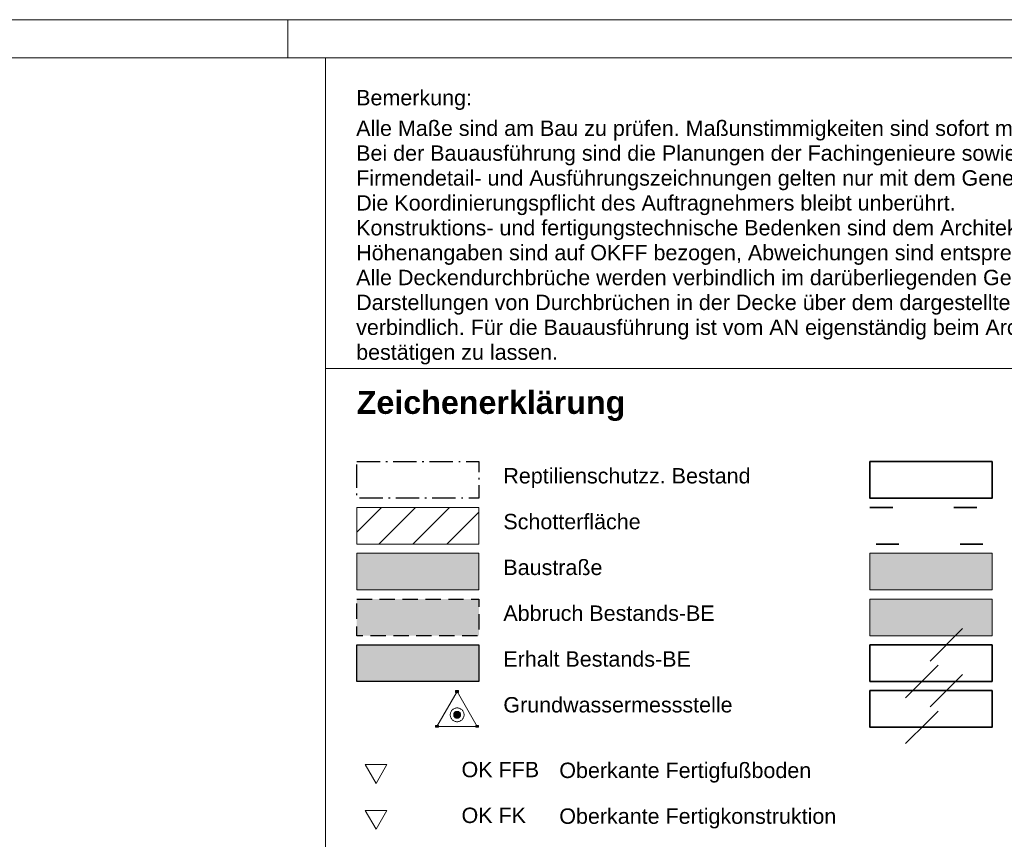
# Model space of a CAD drawing. Header units: metres. Extents: x -5203299 to 2078834, y 245743 to 5816291.
# Tile 252 of 256: x 366740 to 366805, y 5814279 to 5814333. Entities that reach past the tile are written whole.
import ezdxf

# ---------------------------------------------------------------- set-up
doc = ezdxf.new("R2010")
doc.units = ezdxf.units.M
doc.header["$LTSCALE"] = 0.5
for name, pattern in [('9201', [3, 2, -0.9999999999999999]), ('grob-A0TUTQFOZ9', [11, 3, -7.999999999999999]), ('ISO-02 Strichlinie', [3.81, 3.048, -0.7619999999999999]), ('ISO-10 Strichpunktlinie', [4.699, 3.048, -0.7619999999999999, 0.1270000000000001, -0.7619999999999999]), ('Linienart-34', [4.2330000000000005, 2.116, -2.117])]:
    doc.linetypes.add(name, pattern=pattern)
doc.layers.get('0').update_dxf_attribs({"lineweight": 25})
for name, color, linetype, lineweight in [('30 -39 Baustelle- Fläche', 7, 'Continuous', 15), ('70 -74 Zeichnungsblatt- 4 Plankopf Linie', 7, 'Continuous', 13), ('70 -76 Layout -2 Plankopf -Linie', 7, 'Continuous', 13), ('70 -76 Layout -2 Plankopf -Text', 7, 'Continuous', 13), ('70 -76 Layout -3 Symbole -allgemein', 7, 'Continuous', 13), ('Bemaßung', 7, 'Continuous', 5), ('Keine', 7, 'Continuous', 9), ('KKA_Bauabwicklung-Temporär', 7, 'Continuous', 15)]:
    doc.layers.add(name, color=color, linetype=linetype, lineweight=lineweight)
doc.layers.add('70 -72 Beschriftung- 1 Beschriftung allgemein', color=7, linetype='Continuous', lineweight=9, true_color=0xff6633)
doc.layers.add('Grundwassermessstellen', color=7, linetype='Continuous', lineweight=9, true_color=0xd100e9)
doc.styles.add('Arial', font='arial.ttf')
doc.styles.add('Arial (bold)', font='arialbd.ttf')

# ---------------------------------------------------------------- blocks, each defined once
blk = doc.blocks.new('KRA - LP5 - Plankopf A0 - Zeichenerklärung')
at = {"layer": '70 -76 Layout -3 Symbole -allgemein', "linetype": 'Continuous', "lineweight": 9, "transparency": 33554687}
h = blk.add_hatch(dxfattribs=at)
h.set_pattern_fill('00_Beton C25_30', style=0, pattern_type=2)
h.set_pattern_definition([(45, (0.7499999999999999, 0), (0.75, -0.75), []), (-135, (0, 0), (0.7499999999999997, -0.7499999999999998), [0.7071067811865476, -0.7071067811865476])])
h.paths.add_polyline_path([(-0.02051284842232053, 0.1500708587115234), (-0.004512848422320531, 0.1500708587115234), (-0.004512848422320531, 0.1452708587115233), (-0.02051284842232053, 0.1452708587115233)])
at = {"layer": '70 -76 Layout -3 Symbole -allgemein', "linetype": 'Continuous', "lineweight": 5, "transparency": 33554687}
h = blk.add_hatch(dxfattribs=at)
h.set_pattern_fill('00_Beton_wu', style=0, pattern_type=2)
h.set_pattern_definition([(45, (0.7499999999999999, 0), (0.4999999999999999, -0.2499999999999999), []), (-135, (-0.06579861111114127, 0.3086805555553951), (0.4999999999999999, -0.2499999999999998), [0.7071067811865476, -0.7071067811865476])])
h.paths.add_polyline_path([(-0.02051284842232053, 0.1440708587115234), (-0.004512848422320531, 0.1440708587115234), (-0.004512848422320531, 0.1392708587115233), (-0.02051284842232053, 0.1392708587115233)])
h = blk.add_hatch(dxfattribs=at)
h.set_pattern_fill('00_Betonfertigteil', style=0, pattern_type=2)
h.set_pattern_definition([(-180, (0, 0), (-3.562668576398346e-14, -0.5499999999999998), [])])
h.paths.add_polyline_path([(-0.02051284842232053, 0.1320708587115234), (-0.004512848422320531, 0.1320708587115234), (-0.004512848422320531, 0.1272708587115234), (-0.02051284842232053, 0.1272708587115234)])
at = {"layer": '70 -76 Layout -3 Symbole -allgemein', "linetype": 'Continuous', "lineweight": 9, "transparency": 33554687}
h = blk.add_hatch(dxfattribs=at)
h.set_pattern_fill('00_Betonfertigteil-1', style=0, pattern_type=2)
h.set_pattern_definition([(-90.00000000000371, (0, 0), (0.5479070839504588, -0.04793565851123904), [])])
h.paths.add_polyline_path([(-0.02051284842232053, 0.1320708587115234), (-0.004512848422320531, 0.1320708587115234), (-0.004512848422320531, 0.1272708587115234), (-0.02051284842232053, 0.1272708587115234)])
at = {"layer": '70 -76 Layout -3 Symbole -allgemein', "linetype": 'Continuous', "lineweight": 5, "transparency": 33554687}
h = blk.add_hatch(dxfattribs=at)
h.set_pattern_fill('00_Mauerwerk', style=0, pattern_type=2)
h.set_pattern_definition([(44.99999999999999, (0, 0), (0.7071067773, -0.7071067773), [])])
h.paths.add_polyline_path([(-0.02051284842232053, 0.1260708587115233), (-0.004512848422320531, 0.1260708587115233), (-0.004512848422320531, 0.1212708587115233), (-0.02051284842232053, 0.1212708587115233)])
at = {"layer": '70 -76 Layout -3 Symbole -allgemein', "color": 7, "lineweight": 25, "transparency": 33554687}
blk.add_line((-0.08771207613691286, 0.1452708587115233), (-0.07171207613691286, 0.1500708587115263), dxfattribs=at)
at = {"layer": '70 -76 Layout -3 Symbole -allgemein', "color": 7, "linetype": 'Linienart-34', "lineweight": 25, "transparency": 33554687}
for p, q in [((-0.08611207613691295, 0.1424708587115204), (-0.07171207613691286, 0.1440708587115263)), ((-0.08771207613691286, 0.1392708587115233), (-0.08611207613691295, 0.1424708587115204)), ((-0.08771207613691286, 0.1332708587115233), (-0.07171207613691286, 0.1380708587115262))]:
    blk.add_line(p, q, dxfattribs=at)
at = {"layer": '70 -76 Layout -3 Symbole -allgemein', "color": 7, "lineweight": 25, "transparency": 33554687, "flags": 128}
for points in [[(-0.08771207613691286, 0.1560708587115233), (-0.07171207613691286, 0.1560708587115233), (-0.07171207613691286, 0.1512708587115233), (-0.08771207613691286, 0.1512708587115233)], [(-0.02051284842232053, 0.1560708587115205), (-0.004512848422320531, 0.1560708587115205), (-0.004512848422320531, 0.1512708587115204), (-0.02051284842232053, 0.1512708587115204)], [(-0.08771207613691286, 0.1500708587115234), (-0.07171207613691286, 0.1500708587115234), (-0.07171207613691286, 0.1452708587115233), (-0.08771207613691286, 0.1452708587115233)], [(-0.02051284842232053, 0.1500708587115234), (-0.004512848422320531, 0.1500708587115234), (-0.004512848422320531, 0.1452708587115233), (-0.02051284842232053, 0.1452708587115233)], [(-0.02051284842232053, 0.1440708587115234), (-0.004512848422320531, 0.1440708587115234), (-0.004512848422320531, 0.1392708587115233), (-0.02051284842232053, 0.1392708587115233)], [(-0.08771207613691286, 0.1320708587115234), (-0.07171207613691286, 0.1320708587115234), (-0.07171207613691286, 0.1272708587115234), (-0.08771207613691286, 0.1272708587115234)], [(-0.02051284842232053, 0.1320708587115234), (-0.004512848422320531, 0.1320708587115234), (-0.004512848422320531, 0.1272708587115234), (-0.02051284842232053, 0.1272708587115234)], [(-0.08771207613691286, 0.1260708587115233), (-0.07171207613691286, 0.1260708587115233), (-0.07171207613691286, 0.1212708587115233), (-0.08771207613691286, 0.1212708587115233)], [(-0.02051284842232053, 0.1260708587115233), (-0.004512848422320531, 0.1260708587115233), (-0.004512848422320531, 0.1212708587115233), (-0.02051284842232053, 0.1212708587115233)]]:
    blk.add_lwpolyline(points, close=True, dxfattribs=at)
at = {"layer": '70 -76 Layout -3 Symbole -allgemein', "color": 7, "linetype": 'Continuous', "lineweight": 9, "transparency": 33554687, "flags": 128}
for points in [[(-0.02051284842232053, 0.1512708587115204), (-0.02051284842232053, 0.1560708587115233), (-0.01251284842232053, 0.1536708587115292)], [(-0.004512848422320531, 0.1512708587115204), (-0.004512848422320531, 0.1560708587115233), (-0.01251284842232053, 0.1536708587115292)]]:
    blk.add_lwpolyline(points, close=True, dxfattribs=at)
at = {"layer": '70 -76 Layout -3 Symbole -allgemein', "color": 7, "linetype": 'Linienart-34', "lineweight": 25, "transparency": 33554687, "flags": 128}
for points in [[(-0.08771207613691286, 0.1440708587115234), (-0.07171207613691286, 0.1440708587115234), (-0.07171207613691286, 0.1392708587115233), (-0.08771207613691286, 0.1392708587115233)], [(-0.08771207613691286, 0.1380708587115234), (-0.07171207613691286, 0.1380708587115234), (-0.07171207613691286, 0.1332708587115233), (-0.08771207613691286, 0.1332708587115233)]]:
    blk.add_lwpolyline(points, close=True, dxfattribs=at)
at = {"layer": '70 -76 Layout -3 Symbole -allgemein', "color": 7, "lineweight": 13, "flags": 128}
for points in [[(-0.08661383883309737, 0.1163894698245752), (-0.0851891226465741, 0.1139205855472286), (-0.08376371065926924, 0.1163894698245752), (-0.08661383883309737, 0.1163894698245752), (-0.08661383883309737, 0.1163894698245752)], [(-0.08661383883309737, 0.1103894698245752), (-0.0851891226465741, 0.1079205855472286), (-0.08376371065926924, 0.1103894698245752), (-0.08661383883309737, 0.1103894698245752), (-0.08661383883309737, 0.1103894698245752)]]:
    blk.add_lwpolyline(points, dxfattribs=at)
at = {"layer": '70 -76 Layout -3 Symbole -allgemein', "color": 9, "linetype": 'Continuous', "true_color": 0xbbbbbb, "transparency": 33554687}
for points in [[(-0.08771207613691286, 0.1512708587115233), (-0.08611207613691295, 0.1544708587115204), (-0.08771207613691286, 0.1560708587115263), (-0.07171207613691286, 0.1560708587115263)], [(-0.07171207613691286, 0.1272708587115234), (-0.07171207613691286, 0.1320708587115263), (-0.08771207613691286, 0.1320708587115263)], [(-0.08771207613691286, 0.1212708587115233), (-0.08771207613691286, 0.1260708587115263), (-0.07971207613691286, 0.1236708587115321)], [(-0.07171207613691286, 0.1212708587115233), (-0.07171207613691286, 0.1260708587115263), (-0.07971207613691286, 0.1236708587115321)]]:
    blk.add_solid(points, dxfattribs=at)
at = {"layer": '70 -76 Layout -2 Plankopf -Text', "insert": (-0.08771207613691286, 0.1633685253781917), "char_height": 0.003020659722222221, "attachment_point": 4, "line_spacing_factor": 0.9962184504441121, "style": 'Arial (bold)'}
blk.add_mtext('Zeichenerklärung', dxfattribs=at)
at = {"color": 255}
for points in [[(-0.06851207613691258, 0.15250669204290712), (-0.06453511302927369, 0.15250669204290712), (-0.06453511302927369, 0.1557522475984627), (-0.06851207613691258, 0.1557522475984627)], [(-0.06030264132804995, 0.1524008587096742), (-0.03796607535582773, 0.1524008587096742), (-0.03796607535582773, 0.15564641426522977), (-0.06030264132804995, 0.15564641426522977)], [(-0.06851207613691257, 0.1465066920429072), (-0.06469083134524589, 0.1465066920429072), (-0.06469083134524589, 0.14975224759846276), (-0.06851207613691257, 0.14975224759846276)], [(-0.06030264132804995, 0.1464008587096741), (-0.04424441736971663, 0.1464008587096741), (-0.04424441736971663, 0.14964641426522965), (-0.06030264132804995, 0.14964641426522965)], [(-0.0685120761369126, 0.14050669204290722), (-0.06437939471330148, 0.14050669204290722), (-0.06437939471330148, 0.14375224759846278), (-0.0685120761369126, 0.14375224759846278)], [(-0.060302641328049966, 0.13211710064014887), (-0.02463906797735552, 0.13211710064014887), (-0.02463906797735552, 0.13860821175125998), (-0.060302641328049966, 0.13860821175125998)], [(-0.06851207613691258, 0.13450669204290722), (-0.06453511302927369, 0.13450669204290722), (-0.06453511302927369, 0.13775224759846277), (-0.06851207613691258, 0.13775224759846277)], [(-0.06851207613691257, 0.12850669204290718), (-0.0639094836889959, 0.12850669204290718), (-0.0639094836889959, 0.13175224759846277), (-0.06851207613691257, 0.13175224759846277)], [(-0.06851207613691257, 0.1225066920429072), (-0.06375376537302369, 0.1225066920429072), (-0.06375376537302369, 0.12575224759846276), (-0.06851207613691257, 0.12575224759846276)], [(-0.06030264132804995, 0.1224008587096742), (-0.03875431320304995, 0.1224008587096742), (-0.03875431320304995, 0.12564641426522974), (-0.06030264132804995, 0.12564641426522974)], [(-0.0739887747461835, 0.1140253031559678), (-0.06374035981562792, 0.1140253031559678), (-0.06374035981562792, 0.11727085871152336), (-0.0739887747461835, 0.11727085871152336)], [(-0.06118877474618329, 0.1139194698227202), (-0.028030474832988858, 0.1139194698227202), (-0.028030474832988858, 0.11716502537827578), (-0.06118877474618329, 0.11716502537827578)], [(-0.07398877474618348, 0.10802530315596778), (-0.06546428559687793, 0.10802530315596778), (-0.06546428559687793, 0.11127085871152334), (-0.07398877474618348, 0.11127085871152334)], [(-0.061188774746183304, 0.10791946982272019), (-0.024739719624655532, 0.10791946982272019), (-0.024739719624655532, 0.11116502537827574), (-0.061188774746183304, 0.11116502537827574)]]:
    blk.add_wipeout(points, dxfattribs=at).dxf.layer = '70 -76 Layout -2 Plankopf -Text'
at = {"color": 255, "lineweight": 25, "transparency": 33554687}
blk.add_wipeout([(-0.02051284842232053, 0.13807085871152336), (-0.004512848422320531, 0.13807085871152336), (-0.004512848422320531, 0.13327085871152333), (-0.02051284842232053, 0.13327085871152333)], dxfattribs=at).dxf.layer = '70 -76 Layout -3 Symbole -allgemein'
at = {"layer": '70 -76 Layout -3 Symbole -allgemein', "linetype": 'Continuous', "lineweight": 5, "transparency": 33554687}
h = blk.add_hatch(dxfattribs=at)
h.set_pattern_fill('00_Beton_ unbewehrt', style=0, pattern_type=2)
h.set_pattern_definition([(45, (0, 0), (0.8838827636, 0.1767774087), [0.7499999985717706, -0.4999999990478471])])
h.paths.add_polyline_path([(-0.02051284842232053, 0.1380708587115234), (-0.004512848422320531, 0.1380708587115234), (-0.004512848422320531, 0.1332708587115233), (-0.02051284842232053, 0.1332708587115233)])
at = {"layer": '70 -76 Layout -3 Symbole -allgemein', "color": 7, "lineweight": 25, "transparency": 33554687, "flags": 128}
blk.add_lwpolyline([(-0.02051284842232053, 0.1380708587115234), (-0.004512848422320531, 0.1380708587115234), (-0.004512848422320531, 0.1332708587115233), (-0.02051284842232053, 0.1332708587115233)], close=True, dxfattribs=at)
at = {"layer": '70 -76 Layout -2 Plankopf -Text', "char_height": 0.002013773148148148, "attachment_point": 1, "line_spacing_factor": 0.9708908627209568, "style": 'Arial'}
for s, insert in [('BD', (-0.06851207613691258, 0.1552260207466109)), ('Bodendurchbruch', (-0.06030264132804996, 0.1551201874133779)), ('BS', (-0.06851207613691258, 0.1492260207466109)), ('Bodenschlitz', (-0.06030264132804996, 0.1491201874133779)), ('DD', (-0.06851207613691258, 0.1432260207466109)), ('Deckenschlitz in Decke über\\Pdargestelltem Geschoss', (-0.06030264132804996, 0.1380819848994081)), ('DS', (-0.06851207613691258, 0.1372260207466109)), ('WS', (-0.06851207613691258, 0.1312260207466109)), ('WD', (-0.06851207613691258, 0.1252260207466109)), ('Wanddurchbruch', (-0.06030264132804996, 0.1251201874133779)), ('OK FFB', (-0.07398877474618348, 0.1167446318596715)), ('Oberkante Fertigfußboden', (-0.0611887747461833, 0.1166387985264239)), ('OK FK', (-0.07398877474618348, 0.1107446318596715)), ('Oberkante Fertigkonstruktion', (-0.0611887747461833, 0.1106387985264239))]:
    blk.add_mtext(s, dxfattribs=dict(at, insert=insert))
at = {"color": 255}
blk.add_wipeout([(-0.06030264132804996, 0.1389191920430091), (-0.024009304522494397, 0.1389191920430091), (-0.024009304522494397, 0.14541030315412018), (-0.06030264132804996, 0.14541030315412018)], dxfattribs=at).dxf.layer = '70 -76 Layout -2 Plankopf -Text'
at = {"layer": '70 -76 Layout -2 Plankopf -Text', "insert": (-0.06030264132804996, 0.1448840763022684), "char_height": 0.002013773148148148, "attachment_point": 1, "line_spacing_factor": 0.9708908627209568, "style": 'Arial'}
blk.add_mtext('Deckendurchbruch in Decke \\Pdargestelltem Geschoss', dxfattribs=at)
at = {"color": 255}
blk.add_wipeout([(-0.06030264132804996, 0.12840085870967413), (-0.045032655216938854, 0.12840085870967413), (-0.045032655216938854, 0.13164641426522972), (-0.06030264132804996, 0.13164641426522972)], dxfattribs=at).dxf.layer = '70 -76 Layout -2 Plankopf -Text'
at = {"layer": '70 -76 Layout -2 Plankopf -Text', "insert": (-0.06030264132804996, 0.1311201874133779), "char_height": 0.002013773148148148, "attachment_point": 1, "line_spacing_factor": 0.9708908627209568, "style": 'Arial'}
blk.add_mtext('Wandschlitz', dxfattribs=at)
blk = doc.blocks.new('Gruppe-1127')
at = {"layer": '70 -74 Zeichnungsblatt- 4 Plankopf Linie'}
blk.add_line((0.4094457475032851, 0.4155), (0.4094457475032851, -0.1136127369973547), dxfattribs=at)
at = {"layer": 'Keine', "color": 7, "transparency": 33554687}
blk.add_blockref('KRA - LP5 - Plankopf A0 - Zeichenerklärung', (0.5012322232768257, 0.2065357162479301), dxfattribs=at)
at = {"layer": '70 -76 Layout -2 Plankopf -Text', "insert": (0.4134457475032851, 0.4112900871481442), "char_height": 0.002013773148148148, "attachment_point": 1, "line_spacing_factor": 0.9708908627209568, "style": 'Arial'}
blk.add_mtext('Bemerkung:', dxfattribs=at)
at = {"color": 255}
blk.add_wipeout([(0.4134457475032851, 0.3753607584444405), (0.585445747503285, 0.3753607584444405), (0.585445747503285, 0.40781631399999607), (0.4134457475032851, 0.40781631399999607)], dxfattribs=at).dxf.layer = '70 -76 Layout -2 Plankopf -Text'
at = {"layer": '70 -76 Layout -2 Plankopf -Linie'}
blk.add_line((0.4094457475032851, 0.374816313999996), (0.5894457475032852, 0.374816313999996), dxfattribs=at)
at = {"layer": '70 -76 Layout -2 Plankopf -Text', "insert": (0.4134457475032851, 0.4072900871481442), "char_height": 0.002013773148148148, "width": 0.172, "attachment_point": 1, "line_spacing_factor": 0.9708908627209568, "style": 'Arial'}
blk.add_mtext('Alle Maße sind am Bau zu prüfen. Maßunstimmigkeiten sind sofort mit dem Architekten/der Bauleitung zu klären.\\PBei der Bauausführung sind die Planungen der Fachingenieure sowie die Angaben der Sonderfachleute zu beachten.\\PFirmendetail- und Ausführungszeichnungen gelten nur mit dem Genehmigungsvermerk des Architekten.\\PDie Koordinierungspflicht des Auftragnehmers bleibt unberührt.\\PKonstruktions- und fertigungstechnische Bedenken sind dem Architekten und der Bauleitung rechtzeitig mitzuteilen und zu begründen.\\PHöhenangaben sind auf OKFF bezogen, Abweichungen sind entsprechend vermerkt.\\PAlle Deckendurchbrüche werden verbindlich im darüberliegenden Geschoß dargestellt.\\PDarstellungen von Durchbrüchen in der Decke über dem dargestellten Geschoß dienen ausschließlich der Information und sind nicht verbindlich. Für die Bauausführung ist vom AN eigenständig beim Architekten die Freigabe der Planung einzuholen bzw. diese sich bestätigen zu lassen.', dxfattribs=at)
blk = doc.blocks.new('Plankopf')
at = {"layer": '70 -74 Zeichnungsblatt- 4 Plankopf Linie', "color": 7, "linetype": 'ISO-02 Strichlinie', "lineweight": 5, "transparency": 33554687}
blk.add_line((0.4045, 0.4205), (0.4045, 0.4155), dxfattribs=at)
at = {"layer": '70 -74 Zeichnungsblatt- 4 Plankopf Linie', "color": 7, "transparency": 33554687}
blk.add_blockref('Gruppe-1127', (0, 0), dxfattribs=at)
at = {"layer": '70 -74 Zeichnungsblatt- 4 Plankopf Linie', "color": 0, "flags": 1}
for tag in ['AR_Genehmigt_-_Datum', 'Auto_Generate_Page_Number', 'Auto_Total_Num_Sheets', 'Architekt', 'Architekt_Zusatz_-1-', 'Teil', 'Total_Num_Sheets', 'Tragwerksplanung', 'Tragwerksplanung_Zusatz_-1-', 'TGA', 'TGA_Zusatz_-1-', 'Scale', 'Sheet_Number', 'Sheet_Title', 'Status', 'Zone', 'Zone', 'Zone', 'Zone', 'Zone', 'Zone', 'Geschäftszeichen', 'Current_Plot_Date', 'Gewerk', 'Landschaftsarchitekt', 'Landschaftsarchitekten_Zusatz-1-', 'Papiermaße', 'Number', 'Publish_Date', 'Number', 'Publish_Date', 'Number', 'Publish_Date', 'Number', 'Publish_Date', 'Number', 'Publish_Date', 'Planungsgrundlagen', 'Plot_Date_Format', 'BH_Genehmigt_-_Datum', 'Ebene', 'Page_Number', 'Plannummer_Fachplaner', 'File_Name', 'File_Name_Include_Path', 'Projektname_Zusatz', 'Höhe_üNHN', 'Leistungsphase', 'Number', 'Publish_Date', 'Recipients', 'Recipients', 'Recipients', 'Recipients', 'Recipients', 'Project_Date', 'Project_ID', 'Project_Name', 'Recipients', 'Date', 'Note', 'Date', 'Note', 'Date', 'Note', 'Date', 'Note', 'Date', 'Note', 'Format', 'Date', 'Date', 'Note']:
    blk.add_attdef(tag, (-0.5945, -0.4205), '', height=0.00018, dxfattribs=at)
at = {"layer": '70 -74 Zeichnungsblatt- 4 Plankopf Linie', "transparency": 33554687, "flags": 128}
for points in [[(-0.5945, 0.4205), (0.5945, 0.4205), (0.5945, -0.4205), (-0.5945, -0.4205)], [(-0.5745, -0.4155), (-0.5745, 0.4155), (0.5895, 0.4155), (0.5895, -0.4155)]]:
    blk.add_lwpolyline(points, close=True, dxfattribs=at)
blk = doc.blocks.new('Gruppe-1130')
at = {"layer": 'Grundwassermessstellen', "linetype": 'Continuous', "lineweight": 0}
for color, points in [(9, [(0.4271197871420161, 0.3294427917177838), (0.4271176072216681, 0.3293984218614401), (0.4271110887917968, 0.3293544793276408), (0.4271002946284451, 0.329311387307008), (0.4270853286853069, 0.3292695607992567), (0.4270663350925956, 0.3292294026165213), (0.4270434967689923, 0.3291912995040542), (0.4270170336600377, 0.3291556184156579), (0.4269872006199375, 0.3291227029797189), (0.426954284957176, 0.3290928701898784), (0.4269186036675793, 0.3290664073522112), (0.4268805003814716, 0.3290435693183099), (0.4268403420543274, 0.3290245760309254), (0.4267985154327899, 0.3290096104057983), (0.4267554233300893, 0.3289988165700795), (0.426711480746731, 0.3289922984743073), (0.4266671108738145, 0.3289901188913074), (0.4266227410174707, 0.3289922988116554), (0.4265787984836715, 0.3289988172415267), (0.4265357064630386, 0.3290096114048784), (0.4264938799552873, 0.3290245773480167), (0.4264537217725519, 0.3290435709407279), (0.4264156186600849, 0.3290664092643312), (0.4263799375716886, 0.3290928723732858), (0.4263470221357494, 0.329122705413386), (0.426317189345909, 0.3291556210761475), (0.4262907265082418, 0.3291913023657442), (0.4262678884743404, 0.3292294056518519), (0.4262488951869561, 0.3292695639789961), (0.4262339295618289, 0.3293113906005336), (0.42622313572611, 0.3293544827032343), (0.4262166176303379, 0.3293984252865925), (0.426214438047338, 0.329442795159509), (0.426216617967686, 0.3294871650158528), (0.4262231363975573, 0.329531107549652), (0.426233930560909, 0.3295741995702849), (0.4262488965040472, 0.3296160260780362), (0.4262678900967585, 0.3296561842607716), (0.4262907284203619, 0.3296942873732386), (0.4263171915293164, 0.3297299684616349), (0.4263470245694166, 0.3297628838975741), (0.4263799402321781, 0.3297927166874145), (0.4264156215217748, 0.3298191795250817), (0.4264537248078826, 0.3298420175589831), (0.4264938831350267, 0.3298610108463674), (0.4265357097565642, 0.3298759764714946), (0.4265788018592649, 0.3298867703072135), (0.426622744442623, 0.3298932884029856), (0.4266671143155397, 0.3298954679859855), (0.4267114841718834, 0.3298932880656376), (0.4267554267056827, 0.3298867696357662), (0.4267985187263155, 0.3298759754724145), (0.4268403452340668, 0.3298610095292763), (0.4268805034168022, 0.329842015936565), (0.4269186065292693, 0.3298191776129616), (0.4269542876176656, 0.3297927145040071), (0.4269872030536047, 0.3297628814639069), (0.4270170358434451, 0.3297299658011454), (0.4270434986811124, 0.3296942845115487), (0.4270663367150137, 0.3296561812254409), (0.4270853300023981, 0.3296160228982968), (0.4271002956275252, 0.3295741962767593), (0.4271110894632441, 0.3295311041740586), (0.4271176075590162, 0.3294871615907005)]), (142, [(0.4267425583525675, 0.3294427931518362), (0.4267421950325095, 0.3294353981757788), (0.426741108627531, 0.3294280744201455), (0.4267393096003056, 0.3294208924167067), (0.4267368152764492, 0.3294139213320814), (0.4267336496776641, 0.3294072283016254), (0.4267298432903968, 0.3294008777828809), (0.4267254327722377, 0.3293949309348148), (0.4267204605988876, 0.3293894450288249), (0.426714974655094, 0.3293844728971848), (0.4267090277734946, 0.3293800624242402), (0.4267026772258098, 0.3293762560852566), (0.4266959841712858, 0.3293730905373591), (0.4266890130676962, 0.3293705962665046), (0.4266818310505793, 0.3293687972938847), (0.4266745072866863, 0.3293677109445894), (0.4266671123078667, 0.329367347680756), (0.4266597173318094, 0.329367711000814), (0.4266523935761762, 0.3293687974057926), (0.4266452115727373, 0.3293705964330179), (0.4266382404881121, 0.3293730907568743), (0.426631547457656, 0.3293762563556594), (0.4266251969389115, 0.3293800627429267), (0.4266192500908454, 0.3293844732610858), (0.4266137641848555, 0.3293894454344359), (0.4266087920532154, 0.3293949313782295), (0.4266043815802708, 0.3294008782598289), (0.4266005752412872, 0.3294072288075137), (0.4265974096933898, 0.3294139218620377), (0.4265949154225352, 0.3294208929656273), (0.4265931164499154, 0.3294280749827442), (0.42659203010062, 0.3294353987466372), (0.4265916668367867, 0.3294427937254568), (0.4265920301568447, 0.3294501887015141), (0.4265931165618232, 0.3294575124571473), (0.4265949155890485, 0.3294646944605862), (0.4265974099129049, 0.3294716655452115), (0.4266005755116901, 0.3294783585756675), (0.4266043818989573, 0.329484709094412), (0.4266087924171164, 0.3294906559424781), (0.4266137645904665, 0.329496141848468), (0.4266192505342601, 0.3295011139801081), (0.4266251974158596, 0.3295055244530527), (0.4266315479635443, 0.3295093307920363), (0.4266382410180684, 0.3295124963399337), (0.426645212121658, 0.3295149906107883), (0.4266523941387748, 0.3295167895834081), (0.4266597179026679, 0.3295178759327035), (0.4266671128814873, 0.3295182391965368), (0.4266745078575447, 0.3295178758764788), (0.426681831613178, 0.3295167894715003), (0.4266890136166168, 0.3295149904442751), (0.4266959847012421, 0.3295124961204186), (0.4267026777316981, 0.3295093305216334), (0.4267090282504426, 0.3295055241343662), (0.4267149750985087, 0.3295011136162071), (0.4267204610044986, 0.329496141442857), (0.4267254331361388, 0.3294906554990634), (0.4267298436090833, 0.3294847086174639), (0.426733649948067, 0.3294783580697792), (0.4267368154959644, 0.3294716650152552), (0.4267393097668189, 0.3294646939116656), (0.4267411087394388, 0.3294575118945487), (0.4267421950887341, 0.3294501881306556)])]:
    blk.add_hatch(color=color, dxfattribs=at).paths.add_polyline_path(points)
at = {"layer": 'KKA_Bauabwicklung-Temporär', "linetype": 'Continuous', "lineweight": 0}
for points in [[(0.4264684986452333, 0.3326065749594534), (0.4268457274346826, 0.3326065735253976), (0.4268457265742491, 0.332380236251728), (0.4264684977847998, 0.332380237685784)], [(0.4238278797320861, 0.3280329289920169), (0.4242051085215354, 0.328032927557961), (0.4242051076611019, 0.3278065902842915), (0.4238278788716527, 0.3278065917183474)], [(0.4291090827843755, 0.3280329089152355), (0.4294863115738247, 0.3280329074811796), (0.4294863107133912, 0.32780657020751), (0.429109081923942, 0.327806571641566)]]:
    blk.add_hatch(color=1, dxfattribs=at).paths.add_polyline_path(points)
at = {"layer": 'Grundwassermessstellen', "color": 1, "flags": 128}
blk.add_lwpolyline([(0.4266671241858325, 0.3324918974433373), (0.4240265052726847, 0.3279182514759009), (0.4293077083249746, 0.3279182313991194)], close=True, dxfattribs=at)
at = {"layer": 'Grundwassermessstellen', "color": 252, "linetype": 'Continuous', "lineweight": 9, "flags": 128}
for points in [[(0.4275724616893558, 0.329442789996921), (0.4275681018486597, 0.3293540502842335), (0.427555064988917, 0.3292661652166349), (0.4275334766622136, 0.3291799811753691), (0.4275035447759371, 0.3290963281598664), (0.4274655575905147, 0.3290160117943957), (0.4274198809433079, 0.3289398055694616), (0.4273669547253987, 0.3288684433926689), (0.4273072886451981, 0.3288026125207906), (0.4272414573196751, 0.3287429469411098), (0.4271700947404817, 0.3286900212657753), (0.4270938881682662, 0.3286443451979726), (0.4270135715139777, 0.3286063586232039), (0.4269299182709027, 0.3285764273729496), (0.4268437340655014, 0.3285548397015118), (0.4267558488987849, 0.3285418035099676), (0.4266671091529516, 0.3285374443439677), (0.4265783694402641, 0.3285418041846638), (0.4264904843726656, 0.3285548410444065), (0.4264043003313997, 0.3285764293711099), (0.4263206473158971, 0.3286063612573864), (0.4262403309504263, 0.3286443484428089), (0.4261641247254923, 0.3286900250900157), (0.4260927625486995, 0.3287429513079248), (0.4260269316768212, 0.3288026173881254), (0.4259672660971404, 0.3288684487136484), (0.4259143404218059, 0.3289398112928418), (0.4258686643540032, 0.3290160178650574), (0.4258306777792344, 0.3290963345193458), (0.4258007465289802, 0.3291799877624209), (0.4257791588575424, 0.3292661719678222), (0.4257661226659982, 0.3293540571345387), (0.4257617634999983, 0.3294427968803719), (0.4257661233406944, 0.3295315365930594), (0.4257791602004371, 0.3296194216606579), (0.4258007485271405, 0.3297056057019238), (0.425830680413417, 0.3297892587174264), (0.4258686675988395, 0.3298695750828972), (0.4259143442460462, 0.3299457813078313), (0.4259672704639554, 0.330017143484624), (0.426026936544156, 0.3300829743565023), (0.426092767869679, 0.3301426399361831), (0.4261641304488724, 0.3301955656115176), (0.4262403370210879, 0.3302412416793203), (0.4263206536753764, 0.3302792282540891), (0.4264043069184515, 0.3303091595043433), (0.4264904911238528, 0.3303307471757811), (0.4265783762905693, 0.3303437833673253), (0.4266671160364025, 0.3303481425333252), (0.42675585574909, 0.3303437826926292), (0.4268437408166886, 0.3303307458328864), (0.4269299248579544, 0.330309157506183), (0.4270135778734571, 0.3302792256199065), (0.4270938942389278, 0.3302412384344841), (0.4271701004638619, 0.3301955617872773), (0.4272414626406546, 0.3301426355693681), (0.4273072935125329, 0.3300829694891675), (0.4273669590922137, 0.3300171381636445), (0.4274198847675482, 0.3299457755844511), (0.4274655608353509, 0.3298695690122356), (0.4275035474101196, 0.3297892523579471), (0.4275334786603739, 0.329705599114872), (0.4275550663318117, 0.3296194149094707), (0.4275681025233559, 0.3295315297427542)], [(0.4267425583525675, 0.3294427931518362), (0.4267421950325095, 0.3294353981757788), (0.426741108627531, 0.3294280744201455), (0.4267393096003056, 0.3294208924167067), (0.4267368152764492, 0.3294139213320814), (0.4267336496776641, 0.3294072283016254), (0.4267298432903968, 0.3294008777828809), (0.4267254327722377, 0.3293949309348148), (0.4267204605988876, 0.3293894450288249), (0.426714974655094, 0.3293844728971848), (0.4267090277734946, 0.3293800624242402), (0.4267026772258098, 0.3293762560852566), (0.4266959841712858, 0.3293730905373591), (0.4266890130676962, 0.3293705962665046), (0.4266818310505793, 0.3293687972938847), (0.4266745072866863, 0.3293677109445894), (0.4266671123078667, 0.329367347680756), (0.4266597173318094, 0.329367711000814), (0.4266523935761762, 0.3293687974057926), (0.4266452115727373, 0.3293705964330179), (0.4266382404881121, 0.3293730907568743), (0.426631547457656, 0.3293762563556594), (0.4266251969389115, 0.3293800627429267), (0.4266192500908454, 0.3293844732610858), (0.4266137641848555, 0.3293894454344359), (0.4266087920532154, 0.3293949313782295), (0.4266043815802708, 0.3294008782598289), (0.4266005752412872, 0.3294072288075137), (0.4265974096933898, 0.3294139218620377), (0.4265949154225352, 0.3294208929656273), (0.4265931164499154, 0.3294280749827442), (0.42659203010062, 0.3294353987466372), (0.4265916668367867, 0.3294427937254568), (0.4265920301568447, 0.3294501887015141), (0.4265931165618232, 0.3294575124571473), (0.4265949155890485, 0.3294646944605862), (0.4265974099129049, 0.3294716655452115), (0.4266005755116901, 0.3294783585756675), (0.4266043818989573, 0.329484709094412), (0.4266087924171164, 0.3294906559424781), (0.4266137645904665, 0.329496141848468), (0.4266192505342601, 0.3295011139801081), (0.4266251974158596, 0.3295055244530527), (0.4266315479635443, 0.3295093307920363), (0.4266382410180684, 0.3295124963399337), (0.426645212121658, 0.3295149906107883), (0.4266523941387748, 0.3295167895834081), (0.4266597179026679, 0.3295178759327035), (0.4266671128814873, 0.3295182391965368), (0.4266745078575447, 0.3295178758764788), (0.426681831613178, 0.3295167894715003), (0.4266890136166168, 0.3295149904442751), (0.4266959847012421, 0.3295124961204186), (0.4267026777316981, 0.3295093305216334), (0.4267090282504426, 0.3295055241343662), (0.4267149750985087, 0.3295011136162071), (0.4267204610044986, 0.329496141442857), (0.4267254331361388, 0.3294906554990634), (0.4267298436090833, 0.3294847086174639), (0.426733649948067, 0.3294783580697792), (0.4267368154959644, 0.3294716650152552), (0.4267393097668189, 0.3294646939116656), (0.4267411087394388, 0.3294575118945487), (0.4267421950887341, 0.3294501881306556)]]:
    blk.add_lwpolyline(points, close=True, dxfattribs=at)
at = {"layer": 'Grundwassermessstellen', "color": 7, "linetype": 'Continuous', "lineweight": 9, "flags": 128}
blk.add_lwpolyline([(0.4271197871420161, 0.3294427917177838), (0.4271176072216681, 0.3293984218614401), (0.4271110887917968, 0.3293544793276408), (0.4271002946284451, 0.329311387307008), (0.4270853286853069, 0.3292695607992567), (0.4270663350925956, 0.3292294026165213), (0.4270434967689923, 0.3291912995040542), (0.4270170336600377, 0.3291556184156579), (0.4269872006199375, 0.3291227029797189), (0.426954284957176, 0.3290928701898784), (0.4269186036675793, 0.3290664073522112), (0.4268805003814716, 0.3290435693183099), (0.4268403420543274, 0.3290245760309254), (0.4267985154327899, 0.3290096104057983), (0.4267554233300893, 0.3289988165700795), (0.426711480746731, 0.3289922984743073), (0.4266671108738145, 0.3289901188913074), (0.4266227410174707, 0.3289922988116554), (0.4265787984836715, 0.3289988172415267), (0.4265357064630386, 0.3290096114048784), (0.4264938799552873, 0.3290245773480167), (0.4264537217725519, 0.3290435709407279), (0.4264156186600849, 0.3290664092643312), (0.4263799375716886, 0.3290928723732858), (0.4263470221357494, 0.329122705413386), (0.426317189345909, 0.3291556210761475), (0.4262907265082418, 0.3291913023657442), (0.4262678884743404, 0.3292294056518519), (0.4262488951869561, 0.3292695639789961), (0.4262339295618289, 0.3293113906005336), (0.42622313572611, 0.3293544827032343), (0.4262166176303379, 0.3293984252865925), (0.426214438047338, 0.329442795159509), (0.426216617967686, 0.3294871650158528), (0.4262231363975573, 0.329531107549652), (0.426233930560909, 0.3295741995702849), (0.4262488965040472, 0.3296160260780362), (0.4262678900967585, 0.3296561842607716), (0.4262907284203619, 0.3296942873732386), (0.4263171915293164, 0.3297299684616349), (0.4263470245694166, 0.3297628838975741), (0.4263799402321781, 0.3297927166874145), (0.4264156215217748, 0.3298191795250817), (0.4264537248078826, 0.3298420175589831), (0.4264938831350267, 0.3298610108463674), (0.4265357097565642, 0.3298759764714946), (0.4265788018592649, 0.3298867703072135), (0.426622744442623, 0.3298932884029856), (0.4266671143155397, 0.3298954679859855), (0.4267114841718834, 0.3298932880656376), (0.4267554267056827, 0.3298867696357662), (0.4267985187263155, 0.3298759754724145), (0.4268403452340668, 0.3298610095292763), (0.4268805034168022, 0.329842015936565), (0.4269186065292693, 0.3298191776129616), (0.4269542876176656, 0.3297927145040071), (0.4269872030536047, 0.3297628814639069), (0.4270170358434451, 0.3297299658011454), (0.4270434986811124, 0.3296942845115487), (0.4270663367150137, 0.3296561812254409), (0.4270853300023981, 0.3296160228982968), (0.4271002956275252, 0.3295741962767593), (0.4271110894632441, 0.3295311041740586), (0.4271176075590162, 0.3294871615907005)], close=True, dxfattribs=at)
at = {"layer": 'KKA_Bauabwicklung-Temporär', "color": 1, "flags": 128}
for points in [[(0.4264684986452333, 0.3326065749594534), (0.4268457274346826, 0.3326065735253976), (0.4268457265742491, 0.332380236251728), (0.4264684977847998, 0.332380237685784)], [(0.4238278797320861, 0.3280329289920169), (0.4242051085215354, 0.328032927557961), (0.4242051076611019, 0.3278065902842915), (0.4238278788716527, 0.3278065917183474)], [(0.4291090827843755, 0.3280329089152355), (0.4294863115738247, 0.3280329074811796), (0.4294863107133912, 0.32780657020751), (0.429109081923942, 0.327806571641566)]]:
    blk.add_lwpolyline(points, close=True, dxfattribs=at)
blk = doc.blocks.new('*U1194')
at = {"layer": '30 -39 Baustelle- Fläche', "color": 30, "linetype": 'Continuous', "lineweight": 35, "true_color": 0xff7f00, "transparency": 33554687, "flags": 128}
blk.add_lwpolyline([(240.3596874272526, 169.3032874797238), (248.3596874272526, 169.3032874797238), (248.3596874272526, 166.9032874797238), (240.3596874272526, 166.9032874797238)], close=True, dxfattribs=at)
at = {"layer": 'Keine', "color": 30, "linetype": 'Continuous', "lineweight": 35, "true_color": 0xff7f00, "transparency": 33554687}
for p, q in [((244.2990272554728, 168.242627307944), (246.4203475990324, 170.3639476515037)), ((244.8203475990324, 167.9639476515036), (242.6990272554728, 165.842627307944))]:
    blk.add_line(p, q, dxfattribs=at)
blk = doc.blocks.new('*U1195')
at = {"layer": '30 -39 Baustelle- Fläche', "color": 181, "linetype": 'Continuous', "lineweight": 35, "transparency": 33554687, "flags": 128}
blk.add_lwpolyline([(240.3596874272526, 166.3032874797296), (248.3596874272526, 166.3032874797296), (248.3596874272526, 163.9032874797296), (240.3596874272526, 163.9032874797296)], close=True, dxfattribs=at)
at = {"layer": 'Keine', "color": 181, "linetype": 'Continuous', "lineweight": 35, "transparency": 33554687}
for p, q in [((244.2990272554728, 165.2426273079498), (246.4203475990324, 167.3639476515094)), ((244.8203475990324, 164.9639476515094), (242.6990272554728, 162.8426273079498))]:
    blk.add_line(p, q, dxfattribs=at)

msp = doc.modelspace()

# ---------------------------------------------------------------- block references
at = {"layer": '70 -74 Zeichnungsblatt- 4 Plankopf Linie', "xscale": 500, "yscale": 500, "zscale": 500}
msp.add_blockref('Plankopf', (366555.7101059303, 5814122.759705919), dxfattribs=at)

# ---------------------------------------------------------------- next in the draw order: wipeouts: each hides what was drawn before it
at = {"color": 255, "linetype": 'Continuous', "lineweight": 5, "transparency": 33554687}
msp.add_wipeout([(366761.6601059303, 5814305.909705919), (366849.76010593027, 5814305.909705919), (366849.76010593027, 5814286.309705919), (366761.6601059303, 5814286.309705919)], dxfattribs=at).dxf.layer = '70 -76 Layout -3 Symbole -allgemein'

# ---------------------------------------------------------------- next in the draw order: hatches: boundary and pattern name
at = {"layer": '30 -39 Baustelle- Fläche', "linetype": 'Continuous', "lineweight": 18, "true_color": 0xd9d9d9}
h = msp.add_hatch(dxfattribs=at)
h.set_pattern_fill('Schraffur grau', color=254, scale=7.874015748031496, style=0, pattern_type=2)
h.set_pattern_definition([(45, (360423.0654627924, 5830015.083016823), (1.113553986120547, -1.113553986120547), [])])
h.paths.add_polyline_path([(366762.4701795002, 5814301.062993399), (366770.4701795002, 5814301.062993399), (366770.4701795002, 5814298.662993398), (366762.4701795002, 5814298.662993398)])
at = {"layer": '30 -39 Baustelle- Fläche', "linetype": 'Continuous', "lineweight": 0, "true_color": 0xf2f3f0}
msp.add_hatch(color=7, dxfattribs=at).paths.add_polyline_path([(366762.4701795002, 5814298.062993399), (366770.4701795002, 5814298.062993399), (366770.4701795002, 5814295.662993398), (366762.4701795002, 5814295.662993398)])
at = {"layer": '30 -39 Baustelle- Fläche', "linetype": 'Continuous', "lineweight": 0, "true_color": 0x66cc7f, "transparency": 33554687}
msp.add_hatch(color=103, dxfattribs=at).paths.add_polyline_path([(366796.0697933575, 5814298.062993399), (366804.0697933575, 5814298.062993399), (366804.0697933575, 5814295.662993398), (366796.0697933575, 5814295.662993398)])
at = {"layer": '30 -39 Baustelle- Fläche', "linetype": 'Continuous', "lineweight": 0, "transparency": 33554465}
msp.add_hatch(color=255, dxfattribs=at).paths.add_polyline_path([(366762.4701795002, 5814295.062993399), (366770.4701795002, 5814295.062993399), (366770.4701795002, 5814292.662993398), (366762.4701795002, 5814292.662993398)])
at = {"layer": '30 -39 Baustelle- Fläche', "linetype": 'Continuous', "lineweight": 0, "true_color": 0x007fff, "transparency": 33554687}
msp.add_hatch(color=150, dxfattribs=at).paths.add_polyline_path([(366796.0697933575, 5814295.062993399), (366804.0697933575, 5814295.062993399), (366804.0697933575, 5814292.662993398), (366796.0697933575, 5814292.662993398)])
at = {"layer": '30 -39 Baustelle- Fläche', "linetype": 'Continuous', "lineweight": 0, "true_color": 0xeeeeee, "transparency": 33554687}
msp.add_hatch(color=7, dxfattribs=at).paths.add_polyline_path([(366762.4701795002, 5814292.062993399), (366770.4701795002, 5814292.062993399), (366770.4701795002, 5814289.662993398), (366762.4701795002, 5814289.662993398)])

# ---------------------------------------------------------------- next in the draw order: linework, layer by layer
at = {"layer": '30 -39 Baustelle- Fläche', "color": 92, "linetype": 'ISO-10 Strichpunktlinie', "lineweight": 25, "true_color": 0x00bb00, "flags": 128}
msp.add_lwpolyline([(366762.4701795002, 5814304.062993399), (366770.4701795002, 5814304.062993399), (366770.4701795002, 5814301.662993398), (366762.4701795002, 5814301.662993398)], close=True, dxfattribs=at)
at = {"layer": '30 -39 Baustelle- Fläche', "color": 171, "linetype": 'Continuous', "lineweight": 35, "true_color": 0x7f7fff, "flags": 128}
msp.add_lwpolyline([(366796.0697933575, 5814304.062993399), (366804.0697933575, 5814304.062993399), (366804.0697933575, 5814301.662993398), (366796.0697933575, 5814301.662993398)], close=True, dxfattribs=at)
at = {"layer": '30 -39 Baustelle- Fläche', "color": 141, "linetype": 'Continuous', "lineweight": 9, "true_color": 0x7fdfff, "flags": 128}
msp.add_lwpolyline([(366762.4701795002, 5814301.062993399), (366770.4701795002, 5814301.062993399), (366770.4701795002, 5814298.662993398), (366762.4701795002, 5814298.662993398)], close=True, dxfattribs=at)
at = {"layer": '30 -39 Baustelle- Fläche', "color": 171, "linetype": 'grob-A0TUTQFOZ9', "lineweight": 35, "true_color": 0x7f7fff, "flags": 128}
msp.add_lwpolyline([(366796.0697933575, 5814301.062993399), (366804.0697933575, 5814301.062993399), (366804.0697933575, 5814298.662993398), (366796.0697933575, 5814298.662993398)], close=True, dxfattribs=at)
at = {"layer": '30 -39 Baustelle- Fläche', "color": 7, "linetype": 'Continuous', "flags": 128}
msp.add_lwpolyline([(366762.4701795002, 5814298.062993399), (366770.4701795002, 5814298.062993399), (366770.4701795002, 5814295.662993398), (366762.4701795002, 5814295.662993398)], close=True, dxfattribs=at)
at = {"layer": '30 -39 Baustelle- Fläche', "color": 7, "linetype": 'Continuous', "lineweight": 18, "flags": 128}
for points in [[(366796.0697933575, 5814298.062993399), (366804.0697933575, 5814298.062993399), (366804.0697933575, 5814295.662993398), (366796.0697933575, 5814295.662993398)], [(366796.0697933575, 5814295.062993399), (366804.0697933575, 5814295.062993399), (366804.0697933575, 5814292.662993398), (366796.0697933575, 5814292.662993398)]]:
    msp.add_lwpolyline(points, close=True, dxfattribs=at)
at = {"layer": '30 -39 Baustelle- Fläche', "color": 160, "linetype": '9201', "lineweight": 25, "true_color": 0x0055ff, "transparency": 33554508, "flags": 128}
msp.add_lwpolyline([(366762.4701795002, 5814295.062993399), (366770.4701795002, 5814295.062993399), (366770.4701795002, 5814292.662993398), (366762.4701795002, 5814292.662993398)], close=True, dxfattribs=at)
at = {"layer": '30 -39 Baustelle- Fläche', "color": 160, "linetype": 'Continuous', "lineweight": 25, "true_color": 0x0055ff, "flags": 128}
msp.add_lwpolyline([(366762.4701795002, 5814292.062993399), (366770.4701795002, 5814292.062993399), (366770.4701795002, 5814289.662993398), (366762.4701795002, 5814289.662993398)], close=True, dxfattribs=at)

# ---------------------------------------------------------------- next in the draw order: block references
at = {"color": 7, "xscale": 500, "yscale": 500, "zscale": 500}
msp.add_blockref('Gruppe-1130', (366555.7101059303, 5814122.759705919), dxfattribs=at)
at = {"layer": 'Bemaßung', "color": 7}
for name in ['*U1194', '*U1195']:
    msp.add_blockref(name, (366555.7101059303, 5814122.759705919), dxfattribs=at)

# ---------------------------------------------------------------- next in the draw order: texts
at = {"layer": '70 -72 Beschriftung- 1 Beschriftung allgemein', "color": 7, "char_height": 1.006886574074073, "attachment_point": 1, "line_spacing_factor": 0.970890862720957, "style": 'Arial'}
for s, insert in [('Reptilienschutzz. Bestand', (366772.0701795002, 5814303.640574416)), ('Schotterfläche', (366772.0701795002, 5814300.640574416)), ('Baustraße', (366772.0701795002, 5814297.640574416)), ('Abbruch Bestands-BE', (366772.0701795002, 5814294.640574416)), ('Erhalt Bestands-BE', (366772.0701795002, 5814291.640574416)), ('Grundwassermessstelle', (366772.0701795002, 5814288.640574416))]:
    msp.add_mtext(s, dxfattribs=dict(at, insert=insert))

doc.saveas('drawing.dxf')
